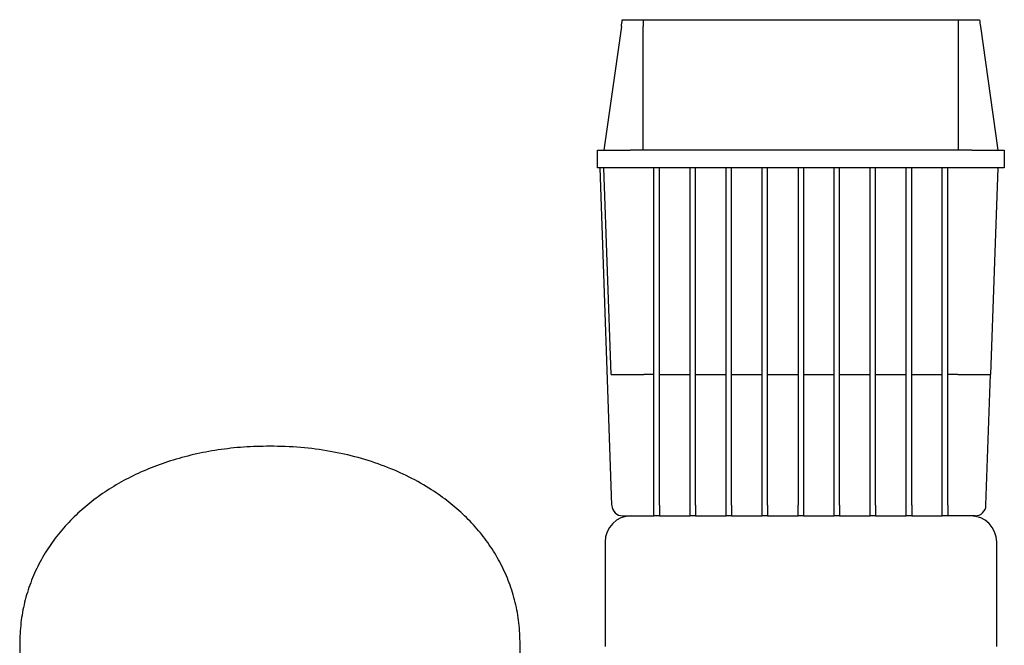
# Model space of a CAD drawing. Header units: millimetres. Extents: x 11 to 1328, y 8 to 854.
# Tile 3 of 4: x 97 to 549, y 567 to 854. Entities that reach past the tile are written whole.
import ezdxf

# ---------------------------------------------------------------- set-up
doc = ezdxf.new("R2010")
doc.units = ezdxf.units.MM

msp = doc.modelspace()

# ---------------------------------------------------------------- linework, layer by layer
at = {"color": 7, "linetype": 'Continuous', "lineweight": 25}
for p, q in [((373.27, 851.37), (365.27, 794.44)), ((373.7, 854.44), (383.26, 854.44)), ((383.26, 854.44), (528.28, 854.44)), ((383.27, 794.44), (383.27, 851.37)), ((528.27, 794.44), (528.27, 851.37)), ((528.28, 854.44), (537.84, 854.44)), ((538.27, 851.37), (546.27, 794.44)), ((362.27, 786.44), (362.27, 794.44)), ((362.27, 794.44), (377.27, 794.44)), ((534.27, 794.44), (377.27, 794.44)), ((534.27, 794.44), (549.27, 794.44)), ((549.27, 794.44), (549.27, 786.44)), ((377.27, 786.44), (362.27, 786.44)), ((368.94, 631.27), (363.52, 786.44)), ((368.59, 691.44), (365.27, 786.44)), ((534.27, 786.44), (377.27, 786.44)), ((388.27, 631.27), (388.27, 786.44)), ((390.77, 631.27), (390.77, 786.44)), ((404.83, 631.27), (404.83, 786.44)), ((407.33, 631.27), (407.33, 786.44)), ((421.39, 631.27), (421.39, 786.44)), ((423.89, 631.27), (423.89, 786.44)), ((437.96, 631.27), (437.96, 786.44)), ((440.46, 631.27), (440.46, 786.44)), ((454.52, 786.44), (454.52, 631.27)), ((457.02, 786.44), (457.02, 631.27)), ((471.08, 631.27), (471.08, 786.44)), ((473.58, 631.27), (473.58, 786.44)), ((487.64, 631.27), (487.64, 786.44)), ((490.14, 631.27), (490.14, 786.44)), ((504.21, 631.27), (504.21, 786.44)), ((506.71, 631.27), (506.71, 786.44)), ((520.77, 631.27), (520.77, 786.44)), ((523.27, 631.27), (523.27, 786.44)), ((549.27, 786.44), (534.27, 786.44)), ((546.27, 786.44), (542.95, 691.44)), ((388.27, 691.44), (383.58, 691.44)), ((390.77, 691.44), (404.83, 691.44)), ((407.33, 691.44), (421.39, 691.44)), ((423.89, 691.44), (437.96, 691.44)), ((440.46, 691.44), (454.52, 691.44)), ((457.02, 691.44), (471.08, 691.44)), ((473.58, 691.44), (487.64, 691.44)), ((490.14, 691.44), (504.21, 691.44)), ((506.71, 691.44), (520.77, 691.44)), ((527.96, 691.44), (523.27, 691.44)), ((540.85, 631.27), (542.95, 691.44)), ((388.27, 626.44), (388.27, 631.27)), ((390.77, 631.27), (390.77, 626.44)), ((404.83, 626.44), (404.83, 631.27)), ((407.33, 631.27), (407.33, 626.44)), ((421.39, 626.44), (421.39, 631.27)), ((423.89, 631.27), (423.89, 626.44)), ((437.96, 626.44), (437.96, 631.27)), ((440.46, 631.27), (440.46, 626.44)), ((454.52, 626.44), (454.52, 631.27)), ((457.02, 631.27), (457.02, 626.44)), ((471.08, 626.44), (471.08, 631.27)), ((473.58, 631.27), (473.58, 626.44)), ((487.64, 626.44), (487.64, 631.27)), ((490.14, 631.27), (490.14, 626.44)), ((504.21, 626.44), (504.21, 631.27)), ((506.71, 631.27), (506.71, 626.44)), ((520.77, 626.44), (520.77, 631.27)), ((523.27, 631.27), (523.27, 626.44)), ((373.93, 626.44), (388.27, 626.44)), ((390.77, 626.44), (388.27, 626.44)), ((390.77, 626.44), (404.83, 626.44)), ((407.33, 626.44), (404.83, 626.44)), ((407.33, 626.44), (421.39, 626.44)), ((423.89, 626.44), (421.39, 626.44)), ((423.89, 626.44), (437.96, 626.44)), ((440.46, 626.44), (437.96, 626.44)), ((440.46, 626.44), (454.52, 626.44)), ((457.02, 626.44), (454.52, 626.44)), ((457.02, 626.44), (471.08, 626.44)), ((473.58, 626.44), (471.08, 626.44)), ((473.58, 626.44), (487.64, 626.44)), ((490.14, 626.44), (487.64, 626.44)), ((490.14, 626.44), (504.21, 626.44)), ((506.71, 626.44), (504.21, 626.44)), ((506.71, 626.44), (520.77, 626.44)), ((523.27, 626.44), (520.77, 626.44)), ((535.85, 626.44), (523.27, 626.44)), ((365.77, 614.44), (365.77, 566.44)), ((545.77, 566.44), (545.77, 614.44)), ((96.77, 567.44), (96.77, 412.44)), ((326.77, 412.44), (326.77, 567.44))]:
    msp.add_line(p, q, dxfattribs=at)
for centre, radius, start, end in [((373.93, 631.44), 5, 182, 270), ((535.85, 631.44), 5, 270, 358), ((377.77, 614.44), 12, 90, 180), ((533.77, 614.44), 12, 0, 90)]:
    msp.add_arc(centre, radius, start, end, dxfattribs=at)
for points in [[(373.27, 851.37), (373.41, 852.39), (373.56, 853.42), (373.7, 854.44)], [(383.26, 854.44), (383.27, 853.42), (383.27, 852.39), (383.27, 851.37)], [(528.27, 851.37), (528.27, 852.39), (528.27, 853.42), (528.28, 854.44)], [(537.84, 854.44), (537.98, 853.42), (538.12, 852.39), (538.27, 851.37)]]:
    msp.add_open_spline(points, degree=3, dxfattribs=at)
for points, knots in [([(368.59, 691.44), (368.59, 691.44), (368.66, 691.44), (369.01, 691.44), (369.27, 691.44), (370, 691.44), (370.47, 691.44), (371.59, 691.44), (372.24, 691.44), (373.71, 691.44), (374.52, 691.44), (376.23, 691.44), (377.13, 691.44), (378.98, 691.44), (379.92, 691.44), (381.78, 691.44), (382.69, 691.44), (383.58, 691.44)], [0, 0, 0, 0, 0.125, 0.125, 0.25, 0.25, 0.375, 0.375, 0.5, 0.5, 0.625, 0.625, 0.75, 0.75, 0.875, 0.875, 1, 1, 1, 1]), ([(527.96, 691.44), (528.84, 691.44), (529.76, 691.44), (531.62, 691.44), (532.56, 691.44), (534.4, 691.44), (535.31, 691.44), (537.02, 691.44), (537.83, 691.44), (539.29, 691.44), (539.95, 691.44), (541.07, 691.44), (541.53, 691.44), (542.26, 691.44), (542.53, 691.44), (542.87, 691.44), (542.95, 691.44), (542.95, 691.44)], [0, 0, 0, 0, 0.125, 0.125, 0.25, 0.25, 0.375, 0.375, 0.5, 0.5, 0.625, 0.625, 0.75, 0.75, 0.875, 0.875, 1, 1, 1, 1]), ([(211.77, 658.44), (207.72, 658.36), (199.75, 658.2), (188.03, 656.86), (176.79, 654.75), (166.07, 651.83), (155.99, 648.17), (146.58, 643.82), (137.87, 638.83), (129.86, 633.2), (122.54, 626.91), (115.99, 619.98), (110.26, 612.44), (105.46, 604.36), (101.64, 595.77), (98.86, 586.71), (97.09, 577.21), (96.88, 570.73), (96.77, 567.44)], [0, 0, 0, 0, 0.074285, 0.146344, 0.216264, 0.284133, 0.350046, 0.412987, 0.474273, 0.534057, 0.592528, 0.651079, 0.708807, 0.766075, 0.823311, 0.881005, 0.939704, 1, 1, 1, 1]), ([(326.77, 567.44), (326.66, 570.72), (326.45, 577.19), (324.68, 586.67), (321.92, 595.71), (318.11, 604.28), (313.36, 612.31), (307.74, 619.75), (301.3, 626.61), (294.07, 632.89), (285.58, 638.93), (275.7, 644.53), (264.38, 649.48), (252.23, 653.43), (239.33, 656.29), (225.76, 658.11), (216.49, 658.33), (211.77, 658.44)], [0, 0, 0, 0, 0.060169, 0.118747, 0.176322, 0.233437, 0.290581, 0.347144, 0.404488, 0.462899, 0.522613, 0.595651, 0.67106, 0.749042, 0.829764, 0.913371, 1, 1, 1, 1])]:
    msp.add_open_spline(points, degree=3, knots=knots, dxfattribs=at)

doc.saveas('drawing.dxf')
